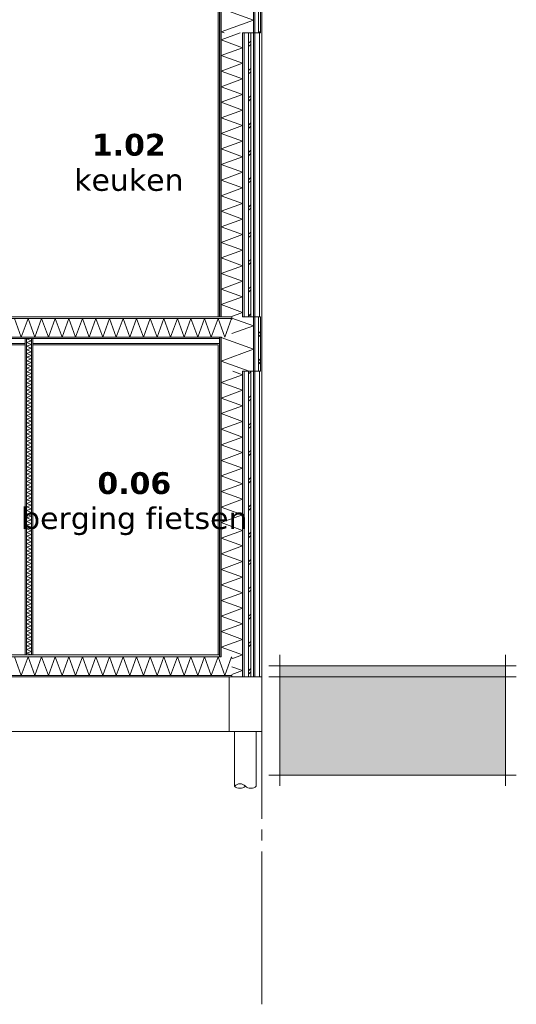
# Model space of a CAD drawing. Header units: millimetres. Extents: x -25778 to 297771, y -21930 to 17454.
# Tile 52 of 109: x 225695 to 230250, y -21930 to -12907. Entities that reach past the tile are written whole.
import ezdxf

# ---------------------------------------------------------------- set-up
doc = ezdxf.new("R2010")
doc.units = ezdxf.units.MM
doc.header["$MEASUREMENT"] = 0
doc.linetypes.add('B0204', pattern=[1300, 1000, -100, 100, -100])
for name, color, linetype in [('00 2D tek aankleding', 7, 'Continuous'), ('00 2D tek aankleding 2D arcering', 7, 'Continuous'), ('17 Paalfundering', 7, 'Continuous'), ('A Stramien', 7, 'Continuous'), ('New_13 Vloeren op grondslag', 7, 'Continuous'), ('New_13 Vloeren op grondslag Doorsnede-arcering', 7, 'Continuous'), ('New_13 Vloeren op grondslag Laagscheidingslijnen', 7, 'Continuous'), ('New_16 Fundering', 7, 'Continuous'), ('New_16 Fundering Laagscheidingslijnen', 7, 'Continuous'), ('New_21 Buitenwanden', 7, 'Continuous'), ('New_21 Buitenwanden Doorsnede-arcering', 7, 'Continuous'), ('New_21 Buitenwanden Laagscheidingslijnen', 7, 'Continuous'), ('New_22 C Binnenwanden', 7, 'Continuous'), ('New_22 C Binnenwanden Doorsnede-arcering', 7, 'Continuous'), ('New_22 C Binnenwanden Laagscheidingslijnen', 7, 'Continuous'), ('New_23 Vloeren', 7, 'Continuous'), ('New_23 Vloeren Doorsnede-arcering', 7, 'Continuous'), ('New_23 Vloeren Laagscheidingslijnen', 7, 'Continuous'), ('Tekst_dim Algemeen', 7, 'Continuous')]:
    doc.layers.add(name, color=color, linetype=linetype)
doc.styles.add('GENERATED_STYLE_2', font='verdana.ttf')
pattern_1 = [(270, (230440.066, -18728.747), (50, 0), [])]
pattern_2 = [(270, (230440.07, -18728.75), (173.205, 0), [0, -100]), (270, (230526.67, -18778.75), (173.205, 0), [0, -100])]
pattern_3 = [(0, (230440.066, -18728.747), (0, 50), [])]
pattern_4 = [(0, (230440.07, -18728.75), (0, 173.205), [0, -100]), (0, (230490.07, -18642.14), (0, 173.205), [0, -100])]

# ---------------------------------------------------------------- blocks, each defined once
blk = doc.blocks.new('*X1766', base_point=(230440.1, -18728.7))
at = {"layer": 'New_21 Buitenwanden Doorsnede-arcering', "color": 7, "linetype": 'Continuous', "lineweight": 0}
for p, q in [((227738.1, -16160.6), (227650.6, -16128.7)), ((227738.1, -16160.6), (227542.1, -16231.9)), ((227738.1, -16303.2), (227542.1, -16231.9)), ((227738.1, -16303.2), (227542.1, -16374.6)), ((227738.1, -16445.9), (227542.1, -16374.6)), ((227738.1, -16445.9), (227542.1, -16517.3)), ((227738.1, -16588.6), (227542.1, -16517.3)), ((227738.1, -16588.6), (227542.1, -16659.9)), ((227738.1, -16731.3), (227542.1, -16659.9)), ((227738.1, -16731.3), (227542.1, -16802.6)), ((227738.1, -16874), (227542.1, -16802.6)), ((227738.1, -16874), (227542.1, -16945.3)), ((227738.1, -17016.6), (227542.1, -16945.3)), ((227738.1, -17016.6), (227542.1, -17088)), ((227738.1, -17159.3), (227542.1, -17088)), ((227738.1, -17159.3), (227542.1, -17230.6)), ((227738.1, -17302), (227542.1, -17230.6)), ((227738.1, -17302), (227542.1, -17373.3)), ((227738.1, -17444.7), (227542.1, -17373.3)), ((227738.1, -17444.7), (227542.1, -17516)), ((227738.1, -17587.3), (227542.1, -17516)), ((227738.1, -17587.3), (227542.1, -17658.7)), ((227738.1, -17730), (227542.1, -17658.7)), ((227738.1, -17730), (227542.1, -17801.4)), ((227738.1, -17872.7), (227542.1, -17801.4)), ((227738.1, -17872.7), (227542.1, -17944)), ((227738.1, -18015.4), (227542.1, -17944)), ((227738.1, -18015.4), (227542.1, -18086.7)), ((227738.1, -18158), (227542.1, -18086.7)), ((227738.1, -18158), (227542.1, -18229.4)), ((227738.1, -18300.7), (227542.1, -18229.4)), ((227738.1, -18300.7), (227542.1, -18372.1)), ((227738.1, -18443.4), (227542.1, -18372.1)), ((227738.1, -18443.4), (227542.1, -18514.7)), ((227738.1, -18586.1), (227542.1, -18514.7)), ((227738.1, -18586.1), (227542.1, -18657.4)), ((227738.1, -18728.7), (227542.1, -18657.4)), ((227738.1, -18728.7), (227642.1, -18763.7)), ((227738.1, -18871.4), (227642.1, -18836.5)), ((227738.1, -18871.4), (227642.1, -18906.4))]:
    blk.add_line(p, q, dxfattribs=at)
blk = doc.blocks.new('*X1767', base_point=(230440.1, -18728.7))
at = {"layer": 'New_21 Buitenwanden Doorsnede-arcering', "color": 7, "linetype": 'Continuous', "lineweight": 0}
for p, q in [((227795.1, -16153.7), (227815.1, -16133.7)), ((227795.1, -16373.7), (227815.1, -16353.7)), ((227795.1, -16403.7), (227815.1, -16383.7)), ((227795.1, -16623.7), (227815.1, -16603.7)), ((227795.1, -16653.7), (227815.1, -16633.7)), ((227795.1, -16873.7), (227815.1, -16853.7)), ((227795.1, -16903.7), (227815.1, -16883.7)), ((227795.1, -17123.7), (227815.1, -17103.7)), ((227795.1, -17153.7), (227815.1, -17133.7)), ((227795.1, -17373.7), (227815.1, -17353.7)), ((227795.1, -17403.7), (227815.1, -17383.7)), ((227795.1, -17623.7), (227815.1, -17603.7)), ((227795.1, -17653.7), (227815.1, -17633.7)), ((227795.1, -17873.7), (227815.1, -17853.7)), ((227795.1, -17903.7), (227815.1, -17883.7)), ((227795.1, -18123.7), (227815.1, -18103.7)), ((227795.1, -18153.7), (227815.1, -18133.7)), ((227795.1, -18373.7), (227815.1, -18353.7)), ((227795.1, -18403.7), (227815.1, -18383.7)), ((227795.1, -18623.7), (227815.1, -18603.7)), ((227795.1, -18653.7), (227815.1, -18633.7)), ((227795.1, -18873.7), (227815.1, -18853.7)), ((227795.1, -18903.7), (227815.1, -18883.7))]:
    blk.add_line(p, q, dxfattribs=at)
blk = doc.blocks.new('Section Element_1697_5', base_point=(230440.1, -18728.7))
at = {"layer": 'New_21 Buitenwanden Doorsnede-arcering', "linetype": 'Continuous', "lineweight": 0, "true_color": 0x000000}
h = blk.add_hatch(dxfattribs=at)
h.set_pattern_fill('720_Gips_0005', color=18, style=0, pattern_type=2)
h.set_pattern_definition(pattern_2)
h.paths.add_polyline_path([(227527.1, -16128.7), (227515.1, -16128.7), (227515.1, -18728.7), (227527.1, -18728.7)])
h = blk.add_hatch(dxfattribs=at)
h.set_pattern_fill('325_Houtachtig_plaatmate_E4', color=18, style=0, pattern_type=2)
h.set_pattern_definition(pattern_1)
h.paths.add_polyline_path([(227542.1, -16128.7), (227527.1, -16128.7), (227527.1, -18728.7), (227527.1, -18746.7), (227542.1, -18746.7)])
h = blk.add_hatch(dxfattribs=at)
h.set_pattern_fill('325_Houtachtig_plaatmate_E4', color=18, style=0, pattern_type=2)
h.set_pattern_definition(pattern_1)
h.paths.add_polyline_path([(227753.1, -16128.7), (227738.1, -16128.7), (227738.1, -18929.7), (227753.1, -18929.7)])
at = {"layer": 'New_21 Buitenwanden', "color": 9, "linetype": 'Continuous', "lineweight": 0}
for p, q in [((227515.1, -16128.7), (227515.1, -18728.7)), ((227815.1, -16128.7), (227815.1, -18929.7))]:
    blk.add_line(p, q, dxfattribs=at)
at = {"layer": 'New_21 Buitenwanden Laagscheidingslijnen', "color": 9, "linetype": 'Continuous', "lineweight": 0}
for p, q in [((227542.1, -16128.7), (227542.1, -18746.7)), ((227738.1, -16128.7), (227738.1, -18929.7)), ((227753.1, -16128.7), (227753.1, -18929.7)), ((227795.1, -16128.7), (227795.1, -18929.7)), ((227642.1, -18917.7), (227642.1, -18929.7))]:
    blk.add_line(p, q, dxfattribs=at)
at = {"layer": 'New_21 Buitenwanden Laagscheidingslijnen', "color": 9, "linetype": 'Continuous', "lineweight": 0, "flags": 128}
blk.add_lwpolyline([(227527.1, -16128.7), (227527.1, -18728.7), (227527.1, -18746.7)], dxfattribs=at)
at = {"layer": 'New_21 Buitenwanden', "lineweight": 0}
for name in ['*X1766', '*X1767']:
    blk.add_blockref(name, (230440.1, -18728.7), dxfattribs=at)
blk = doc.blocks.new('*X1776', base_point=(230440.1, -18728.7))
at = {"layer": 'New_21 Buitenwanden Doorsnede-arcering', "color": 7, "linetype": 'Continuous', "lineweight": 0}
for p, q in [((227718.7, -13028.7), (227542.1, -13093)), ((227738.1, -13164.4), (227542.1, -13093)), ((227738.1, -13164.4), (227542.1, -13235.7)), ((227738.1, -13307), (227542.1, -13235.7)), ((227738.1, -13307), (227542.1, -13378.4)), ((227738.1, -13449.7), (227542.1, -13378.4)), ((227738.1, -13449.7), (227542.1, -13521.1)), ((227738.1, -13592.4), (227542.1, -13521.1)), ((227738.1, -13592.4), (227542.1, -13663.7)), ((227738.1, -13735.1), (227542.1, -13663.7)), ((227738.1, -13735.1), (227542.1, -13806.4)), ((227738.1, -13877.8), (227542.1, -13806.4)), ((227738.1, -13877.8), (227542.1, -13949.1)), ((227738.1, -14020.4), (227542.1, -13949.1)), ((227738.1, -14020.4), (227542.1, -14091.8)), ((227738.1, -14163.1), (227542.1, -14091.8)), ((227738.1, -14163.1), (227542.1, -14234.4)), ((227738.1, -14305.8), (227542.1, -14234.4)), ((227738.1, -14305.8), (227542.1, -14377.1)), ((227738.1, -14448.5), (227542.1, -14377.1)), ((227738.1, -14448.5), (227542.1, -14519.8)), ((227738.1, -14591.1), (227542.1, -14519.8)), ((227738.1, -14591.1), (227542.1, -14662.5)), ((227738.1, -14733.8), (227542.1, -14662.5)), ((227738.1, -14733.8), (227542.1, -14805.1)), ((227738.1, -14876.5), (227542.1, -14805.1)), ((227738.1, -14876.5), (227542.1, -14947.8)), ((227738.1, -15019.2), (227542.1, -14947.8)), ((227738.1, -15019.2), (227542.1, -15090.5)), ((227738.1, -15161.8), (227542.1, -15090.5)), ((227738.1, -15161.8), (227542.1, -15233.2)), ((227738.1, -15304.5), (227542.1, -15233.2)), ((227738.1, -15304.5), (227542.1, -15375.9)), ((227738.1, -15447.2), (227542.1, -15375.9)), ((227738.1, -15447.2), (227542.1, -15518.5)), ((227738.1, -15589.9), (227542.1, -15518.5)), ((227738.1, -15589.9), (227631.2, -15628.7))]:
    blk.add_line(p, q, dxfattribs=at)
blk = doc.blocks.new('*X1777', base_point=(230440.1, -18728.7))
at = {"layer": 'New_21 Buitenwanden Doorsnede-arcering', "color": 7, "linetype": 'Continuous', "lineweight": 0}
for p, q in [((227795.1, -13123.7), (227815.1, -13103.7)), ((227795.1, -13153.7), (227815.1, -13133.7)), ((227795.1, -13373.7), (227815.1, -13353.7)), ((227795.1, -13403.7), (227815.1, -13383.7)), ((227795.1, -13623.7), (227815.1, -13603.7)), ((227795.1, -13653.7), (227815.1, -13633.7)), ((227795.1, -13873.7), (227815.1, -13853.7)), ((227795.1, -13903.7), (227815.1, -13883.7)), ((227795.1, -14123.7), (227815.1, -14103.7)), ((227795.1, -14153.7), (227815.1, -14133.7)), ((227795.1, -14373.7), (227815.1, -14353.7)), ((227795.1, -14403.7), (227815.1, -14383.7)), ((227795.1, -14623.7), (227815.1, -14603.7)), ((227795.1, -14653.7), (227815.1, -14633.7)), ((227795.1, -14873.7), (227815.1, -14853.7)), ((227795.1, -14903.7), (227815.1, -14883.7)), ((227795.1, -15123.7), (227815.1, -15103.7)), ((227795.1, -15153.7), (227815.1, -15133.7)), ((227795.1, -15373.7), (227815.1, -15353.7)), ((227795.1, -15403.7), (227815.1, -15383.7)), ((227795.1, -15623.7), (227815.1, -15603.7))]:
    blk.add_line(p, q, dxfattribs=at)
blk = doc.blocks.new('Section Element_1704_5', base_point=(230440.1, -18728.7))
at = {"layer": 'New_21 Buitenwanden Doorsnede-arcering', "linetype": 'Continuous', "lineweight": 0, "true_color": 0x000000}
h = blk.add_hatch(dxfattribs=at)
h.set_pattern_fill('720_Gips_0005', color=18, style=0, pattern_type=2)
h.set_pattern_definition(pattern_2)
h.paths.add_polyline_path([(227527.1, -13028.7), (227515.1, -13028.7), (227515.1, -15628.7), (227527.1, -15628.7)])
h = blk.add_hatch(dxfattribs=at)
h.set_pattern_fill('325_Houtachtig_plaatmate_E4', color=18, style=0, pattern_type=2)
h.set_pattern_definition(pattern_1)
h.paths.add_polyline_path([(227542.1, -13028.7), (227527.1, -13028.7), (227527.1, -15628.7), (227542.1, -15628.7)])
h = blk.add_hatch(dxfattribs=at)
h.set_pattern_fill('325_Houtachtig_plaatmate_E4', color=18, style=0, pattern_type=2)
h.set_pattern_definition(pattern_1)
h.paths.add_polyline_path([(227753.1, -13028.7), (227738.1, -13028.7), (227738.1, -15628.7), (227753.1, -15628.7)])
at = {"layer": 'New_21 Buitenwanden', "color": 9, "linetype": 'Continuous', "lineweight": 0}
for p, q in [((227515.1, -13028.7), (227515.1, -15628.7)), ((227815.1, -13028.7), (227815.1, -15628.7))]:
    blk.add_line(p, q, dxfattribs=at)
at = {"layer": 'New_21 Buitenwanden Laagscheidingslijnen', "color": 9, "linetype": 'Continuous', "lineweight": 0}
for p, q in [((227527.1, -13028.7), (227527.1, -15628.7)), ((227542.1, -13028.7), (227542.1, -15628.7)), ((227738.1, -13028.7), (227738.1, -15628.7)), ((227753.1, -13028.7), (227753.1, -15628.7)), ((227795.1, -13028.7), (227795.1, -15628.7))]:
    blk.add_line(p, q, dxfattribs=at)
at = {"layer": 'New_21 Buitenwanden', "lineweight": 0}
for name in ['*X1776', '*X1777']:
    blk.add_blockref(name, (230440.1, -18728.7), dxfattribs=at)
blk = doc.blocks.new('*X1783', base_point=(230440.1, -18728.7))
at = {"layer": 'New_23 Vloeren Doorsnede-arcering', "color": 7, "linetype": 'Continuous', "lineweight": 0}
for p, q in [((225709.9, -15817.7), (225647.7, -15646.7)), ((225709.9, -15817.7), (225772.1, -15646.7)), ((225834.4, -15817.7), (225772.1, -15646.7)), ((225834.4, -15817.7), (225896.6, -15646.7)), ((225958.9, -15817.7), (225896.6, -15646.7)), ((225958.9, -15817.7), (226021.1, -15646.7)), ((226083.3, -15817.7), (226021.1, -15646.7)), ((226083.3, -15817.7), (226145.6, -15646.7)), ((226207.8, -15817.7), (226145.6, -15646.7)), ((226207.8, -15817.7), (226270.1, -15646.7)), ((226332.3, -15817.7), (226270.1, -15646.7)), ((226332.3, -15817.7), (226394.5, -15646.7)), ((226456.8, -15817.7), (226394.5, -15646.7)), ((226456.8, -15817.7), (226519, -15646.7)), ((226581.3, -15817.7), (226519, -15646.7)), ((226581.3, -15817.7), (226643.5, -15646.7)), ((226705.7, -15817.7), (226643.5, -15646.7)), ((226705.7, -15817.7), (226768, -15646.7)), ((226830.2, -15817.7), (226768, -15646.7)), ((226830.2, -15817.7), (226892.4, -15646.7)), ((226954.7, -15817.7), (226892.4, -15646.7)), ((226954.7, -15817.7), (227016.9, -15646.7)), ((227079.2, -15817.7), (227016.9, -15646.7)), ((227079.2, -15817.7), (227141.4, -15646.7)), ((227203.6, -15817.7), (227141.4, -15646.7)), ((227203.6, -15817.7), (227265.9, -15646.7)), ((227328.1, -15817.7), (227265.9, -15646.7)), ((227328.1, -15817.7), (227390.4, -15646.7)), ((227452.6, -15817.7), (227390.4, -15646.7)), ((227452.6, -15817.7), (227514.8, -15646.7)), ((227577.1, -15817.7), (227514.8, -15646.7)), ((227577.1, -15817.7), (227639.3, -15646.7)), ((227642.1, -15654.3), (227639.3, -15646.7))]:
    blk.add_line(p, q, dxfattribs=at)
blk = doc.blocks.new('Section Element_1707_5', base_point=(230440.1, -18728.7))
at = {"layer": 'New_23 Vloeren Doorsnede-arcering', "linetype": 'Continuous', "lineweight": 0, "true_color": 0x000000}
h = blk.add_hatch(dxfattribs=at)
h.set_pattern_fill('325_Houtachtig_plaatmate_E4', color=18, style=0, pattern_type=2)
h.set_pattern_definition(pattern_3)
h.paths.add_polyline_path([(220938.1, -15628.7), (220938.1, -15646.7), (227642.1, -15646.7), (227642.1, -15628.7)])
h = blk.add_hatch(dxfattribs=at)
h.set_pattern_fill('720_Gips_0005', color=18, style=0, pattern_type=2)
h.set_pattern_definition(pattern_4)
h.paths.add_polyline_path([(227527.1, -15817.7), (221053.1, -15817.7), (221053.1, -15829.7), (227527.1, -15829.7)])
h = blk.add_hatch(dxfattribs=at)
h.set_pattern_fill('720_Gips_0005', color=18, style=0, pattern_type=2)
h.set_pattern_definition(pattern_4)
h.paths.add_polyline_path([(224345.1, -15873.7), (224345.1, -15885.7), (225745.1, -15885.7), (225745.1, -15873.7)])
h = blk.add_hatch(dxfattribs=at)
h.set_pattern_fill('720_Gips_0005', color=18, style=0, pattern_type=2)
h.set_pattern_definition(pattern_4)
h.paths.add_polyline_path([(225815.1, -15873.7), (225815.1, -15885.7), (227527.1, -15885.7), (227527.1, -15873.7)])
at = {"layer": 'New_23 Vloeren', "color": 9, "linetype": 'Continuous', "lineweight": 0}
for p, q in [((225745.1, -15885.7), (224345.1, -15885.7)), ((227515.1, -15885.7), (225815.1, -15885.7))]:
    blk.add_line(p, q, dxfattribs=at)
at = {"layer": 'New_23 Vloeren', "color": 9, "linetype": 'Continuous', "lineweight": 0, "flags": 128}
blk.add_lwpolyline([(227515.1, -15628.7), (221000.1, -15628.7), (220940.1, -15628.7), (220938.1, -15628.7)], dxfattribs=at)
at = {"layer": 'New_23 Vloeren Laagscheidingslijnen', "color": 9, "linetype": 'Continuous', "lineweight": 0}
for p, q in [((227642.1, -15646.7), (220938.1, -15646.7)), ((225745.1, -15873.7), (224345.1, -15873.7)), ((227527.1, -15873.7), (225815.1, -15873.7))]:
    blk.add_line(p, q, dxfattribs=at)
at = {"layer": 'New_23 Vloeren Laagscheidingslijnen', "color": 9, "linetype": 'Continuous', "lineweight": 0, "flags": 128}
for points in [[(227642.1, -15628.7), (227542.1, -15628.7), (227527.1, -15628.7), (227515.1, -15628.7)], [(227542.1, -15817.7), (227527.1, -15817.7), (221053.1, -15817.7), (221038.1, -15817.7)], [(227527.1, -15829.7), (225815.1, -15829.7), (225803.1, -15829.7), (225757.1, -15829.7), (225745.1, -15829.7), (224545.1, -15829.7), (224345.1, -15829.7), (224333.1, -15829.7), (224287.1, -15829.7), (224275.1, -15829.7), (221053.1, -15829.7)]]:
    blk.add_lwpolyline(points, dxfattribs=at)
at = {"layer": 'New_23 Vloeren', "lineweight": 0}
blk.add_blockref('*X1783', (230440.1, -18728.7), dxfattribs=at)
blk = doc.blocks.new('*X1789', base_point=(230440.1, -18728.7))
at = {"layer": 'New_13 Vloeren op grondslag Doorsnede-arcering', "color": 7, "linetype": 'Continuous', "lineweight": 0}
for p, q in [((225709.9, -18917.7), (225647.7, -18746.7)), ((225709.9, -18917.7), (225772.1, -18746.7)), ((225834.4, -18917.7), (225772.1, -18746.7)), ((225834.4, -18917.7), (225896.6, -18746.7)), ((225958.9, -18917.7), (225896.6, -18746.7)), ((225958.9, -18917.7), (226021.1, -18746.7)), ((226083.3, -18917.7), (226021.1, -18746.7)), ((226083.3, -18917.7), (226145.6, -18746.7)), ((226207.8, -18917.7), (226145.6, -18746.7)), ((226207.8, -18917.7), (226270.1, -18746.7)), ((226332.3, -18917.7), (226270.1, -18746.7)), ((226332.3, -18917.7), (226394.5, -18746.7)), ((226456.8, -18917.7), (226394.5, -18746.7)), ((226456.8, -18917.7), (226519, -18746.7)), ((226581.3, -18917.7), (226519, -18746.7)), ((226581.3, -18917.7), (226643.5, -18746.7)), ((226705.7, -18917.7), (226643.5, -18746.7)), ((226705.7, -18917.7), (226768, -18746.7)), ((226830.2, -18917.7), (226768, -18746.7)), ((226830.2, -18917.7), (226892.4, -18746.7)), ((226954.7, -18917.7), (226892.4, -18746.7)), ((226954.7, -18917.7), (227016.9, -18746.7)), ((227079.2, -18917.7), (227016.9, -18746.7)), ((227079.2, -18917.7), (227141.4, -18746.7)), ((227203.6, -18917.7), (227141.4, -18746.7)), ((227203.6, -18917.7), (227265.9, -18746.7)), ((227328.1, -18917.7), (227265.9, -18746.7)), ((227328.1, -18917.7), (227390.4, -18746.7)), ((227452.6, -18917.7), (227390.4, -18746.7)), ((227452.6, -18917.7), (227514.8, -18746.7)), ((227577.1, -18917.7), (227514.8, -18746.7)), ((227577.1, -18917.7), (227639.3, -18746.7)), ((227642.1, -18754.3), (227639.3, -18746.7))]:
    blk.add_line(p, q, dxfattribs=at)
blk = doc.blocks.new('Section Element_1710_5', base_point=(230440.1, -18728.7))
at = {"layer": 'New_13 Vloeren op grondslag Doorsnede-arcering', "linetype": 'Continuous', "lineweight": 0, "true_color": 0x000000}
h = blk.add_hatch(dxfattribs=at)
h.set_pattern_fill('325_Houtachtig_plaatmate_E4', color=18, style=0, pattern_type=2)
h.set_pattern_definition(pattern_3)
h.paths.add_polyline_path([(220938.1, -18728.7), (220938.1, -18746.7), (227527.1, -18746.7), (227527.1, -18728.7)])
h = blk.add_hatch(dxfattribs=at)
h.set_pattern_fill('720_Gips_0005', color=18, style=0, pattern_type=2)
h.set_pattern_definition(pattern_4)
h.paths.add_polyline_path([(220938.1, -18929.7), (227642.1, -18929.7), (227642.1, -18917.7), (220938.1, -18917.7)])
at = {"layer": 'New_13 Vloeren op grondslag', "color": 9, "linetype": 'Continuous', "lineweight": 0}
for p, q in [((225745.1, -18728.7), (224545.1, -18728.7)), ((227515.1, -18728.7), (225815.1, -18728.7)), ((227615.1, -18929.7), (220965.1, -18929.7))]:
    blk.add_line(p, q, dxfattribs=at)
at = {"layer": 'New_13 Vloeren op grondslag Laagscheidingslijnen', "color": 9, "linetype": 'Continuous', "lineweight": 0}
for p, q in [((227527.1, -18728.7), (227515.1, -18728.7)), ((227642.1, -18917.7), (220938.1, -18917.7)), ((227642.1, -18929.7), (227615.1, -18929.7))]:
    blk.add_line(p, q, dxfattribs=at)
at = {"layer": 'New_13 Vloeren op grondslag Laagscheidingslijnen', "color": 9, "linetype": 'Continuous', "lineweight": 0, "flags": 128}
for points in [[(227542.1, -18746.7), (227527.1, -18746.7), (220938.1, -18746.7)], [(225815.1, -18728.7), (225803.1, -18728.7), (225757.1, -18728.7), (225745.1, -18728.7)]]:
    blk.add_lwpolyline(points, dxfattribs=at)
at = {"layer": 'New_13 Vloeren op grondslag', "lineweight": 0}
blk.add_blockref('*X1789', (230440.1, -18728.7), dxfattribs=at)
blk = doc.blocks.new('Section Element_1711_5', base_point=(230440.1, -18728.7))
at = {"layer": 'New_16 Fundering', "color": 149, "linetype": 'Continuous', "lineweight": 0, "true_color": 0x3c4244}
blk.add_line((220965.1, -19429.7), (227615.1, -19429.7), dxfattribs=at)
blk = doc.blocks.new('*X1798', base_point=(230440.1, -18728.7))
at = {"layer": 'New_22 C Binnenwanden Doorsnede-arcering', "color": 7, "linetype": 'Continuous', "lineweight": 0}
for p, q in [((225764, -15829.7), (225757.1, -15832.3)), ((225803.1, -15849), (225757.1, -15832.3)), ((225803.1, -15849), (225757.1, -15865.8)), ((225803.1, -15882.5), (225757.1, -15865.8)), ((225803.1, -15882.5), (225757.1, -15899.2)), ((225803.1, -15916), (225757.1, -15899.2)), ((225803.1, -15916), (225757.1, -15932.7)), ((225803.1, -15949.5), (225757.1, -15932.7)), ((225803.1, -15949.5), (225757.1, -15966.2)), ((225803.1, -15983), (225757.1, -15966.2)), ((225803.1, -15983), (225757.1, -15999.7)), ((225803.1, -16016.4), (225757.1, -15999.7)), ((225803.1, -16016.4), (225757.1, -16033.2)), ((225803.1, -16049.9), (225757.1, -16033.2)), ((225803.1, -16049.9), (225757.1, -16066.7)), ((225803.1, -16083.4), (225757.1, -16066.7)), ((225803.1, -16083.4), (225757.1, -16100.2)), ((225803.1, -16116.9), (225757.1, -16100.2)), ((225803.1, -16116.9), (225757.1, -16133.6)), ((225803.1, -16150.4), (225757.1, -16133.6)), ((225803.1, -16150.4), (225757.1, -16167.1)), ((225803.1, -16183.9), (225757.1, -16167.1)), ((225803.1, -16183.9), (225757.1, -16200.6)), ((225803.1, -16217.4), (225757.1, -16200.6)), ((225803.1, -16217.4), (225757.1, -16234.1)), ((225803.1, -16250.8), (225757.1, -16234.1)), ((225803.1, -16250.8), (225757.1, -16267.6)), ((225803.1, -16284.3), (225757.1, -16267.6)), ((225803.1, -16284.3), (225757.1, -16301.1)), ((225803.1, -16317.8), (225757.1, -16301.1)), ((225803.1, -16317.8), (225757.1, -16334.6)), ((225803.1, -16351.3), (225757.1, -16334.6)), ((225803.1, -16351.3), (225757.1, -16368)), ((225803.1, -16384.8), (225757.1, -16368)), ((225803.1, -16384.8), (225757.1, -16401.5)), ((225803.1, -16418.3), (225757.1, -16401.5)), ((225803.1, -16418.3), (225757.1, -16435)), ((225803.1, -16451.7), (225757.1, -16435)), ((225803.1, -16451.7), (225757.1, -16468.5)), ((225803.1, -16485.2), (225757.1, -16468.5)), ((225803.1, -16485.2), (225757.1, -16502)), ((225803.1, -16518.7), (225757.1, -16502)), ((225803.1, -16518.7), (225757.1, -16535.5)), ((225803.1, -16552.2), (225757.1, -16535.5)), ((225803.1, -16552.2), (225757.1, -16568.9)), ((225803.1, -16585.7), (225757.1, -16568.9)), ((225803.1, -16585.7), (225757.1, -16602.4)), ((225803.1, -16619.2), (225757.1, -16602.4)), ((225803.1, -16619.2), (225757.1, -16635.9)), ((225803.1, -16652.7), (225757.1, -16635.9)), ((225803.1, -16652.7), (225757.1, -16669.4)), ((225803.1, -16686.1), (225757.1, -16669.4)), ((225803.1, -16686.1), (225757.1, -16702.9)), ((225803.1, -16719.6), (225757.1, -16702.9)), ((225803.1, -16719.6), (225757.1, -16736.4)), ((225803.1, -16753.1), (225757.1, -16736.4)), ((225803.1, -16753.1), (225757.1, -16769.9)), ((225803.1, -16786.6), (225757.1, -16769.9)), ((225803.1, -16786.6), (225757.1, -16803.3)), ((225803.1, -16820.1), (225757.1, -16803.3)), ((225803.1, -16820.1), (225757.1, -16836.8)), ((225803.1, -16853.6), (225757.1, -16836.8)), ((225803.1, -16853.6), (225757.1, -16870.3)), ((225803.1, -16887.1), (225757.1, -16870.3)), ((225803.1, -16887.1), (225757.1, -16903.8)), ((225803.1, -16920.5), (225757.1, -16903.8)), ((225803.1, -16920.5), (225757.1, -16937.3)), ((225803.1, -16954), (225757.1, -16937.3)), ((225803.1, -16954), (225757.1, -16970.8)), ((225803.1, -16987.5), (225757.1, -16970.8)), ((225803.1, -16987.5), (225757.1, -17004.3)), ((225803.1, -17021), (225757.1, -17004.3)), ((225803.1, -17021), (225757.1, -17037.7)), ((225803.1, -17054.5), (225757.1, -17037.7)), ((225803.1, -17054.5), (225757.1, -17071.2)), ((225803.1, -17088), (225757.1, -17071.2)), ((225803.1, -17088), (225757.1, -17104.7)), ((225803.1, -17121.5), (225757.1, -17104.7)), ((225803.1, -17121.5), (225757.1, -17138.2)), ((225803.1, -17154.9), (225757.1, -17138.2)), ((225803.1, -17154.9), (225757.1, -17171.7)), ((225803.1, -17188.4), (225757.1, -17171.7)), ((225803.1, -17188.4), (225757.1, -17205.2)), ((225803.1, -17221.9), (225757.1, -17205.2)), ((225803.1, -17221.9), (225757.1, -17238.7)), ((225803.1, -17255.4), (225757.1, -17238.7)), ((225803.1, -17255.4), (225757.1, -17272.1)), ((225803.1, -17288.9), (225757.1, -17272.1)), ((225803.1, -17288.9), (225757.1, -17305.6)), ((225803.1, -17322.4), (225757.1, -17305.6)), ((225803.1, -17322.4), (225757.1, -17339.1)), ((225803.1, -17355.9), (225757.1, -17339.1)), ((225803.1, -17355.9), (225757.1, -17372.6)), ((225803.1, -17389.3), (225757.1, -17372.6)), ((225803.1, -17389.3), (225757.1, -17406.1)), ((225803.1, -17422.8), (225757.1, -17406.1)), ((225803.1, -17422.8), (225757.1, -17439.6)), ((225803.1, -17456.3), (225757.1, -17439.6)), ((225803.1, -17456.3), (225757.1, -17473)), ((225803.1, -17489.8), (225757.1, -17473)), ((225803.1, -17489.8), (225757.1, -17506.5)), ((225803.1, -17523.3), (225757.1, -17506.5)), ((225803.1, -17523.3), (225757.1, -17540)), ((225803.1, -17556.8), (225757.1, -17540)), ((225803.1, -17556.8), (225757.1, -17573.5)), ((225803.1, -17590.2), (225757.1, -17573.5)), ((225803.1, -17590.2), (225757.1, -17607)), ((225803.1, -17623.7), (225757.1, -17607)), ((225803.1, -17623.7), (225757.1, -17640.5)), ((225803.1, -17657.2), (225757.1, -17640.5)), ((225803.1, -17657.2), (225757.1, -17674)), ((225803.1, -17690.7), (225757.1, -17674)), ((225803.1, -17690.7), (225757.1, -17707.4)), ((225803.1, -17724.2), (225757.1, -17707.4)), ((225803.1, -17724.2), (225757.1, -17740.9)), ((225803.1, -17757.7), (225757.1, -17740.9)), ((225803.1, -17757.7), (225757.1, -17774.4)), ((225803.1, -17791.2), (225757.1, -17774.4)), ((225803.1, -17791.2), (225757.1, -17807.9)), ((225803.1, -17824.6), (225757.1, -17807.9)), ((225803.1, -17824.6), (225757.1, -17841.4)), ((225803.1, -17858.1), (225757.1, -17841.4)), ((225803.1, -17858.1), (225757.1, -17874.9)), ((225803.1, -17891.6), (225757.1, -17874.9)), ((225803.1, -17891.6), (225757.1, -17908.4)), ((225803.1, -17925.1), (225757.1, -17908.4)), ((225803.1, -17925.1), (225757.1, -17941.8)), ((225803.1, -17958.6), (225757.1, -17941.8)), ((225803.1, -17958.6), (225757.1, -17975.3)), ((225803.1, -17992.1), (225757.1, -17975.3)), ((225803.1, -17992.1), (225757.1, -18008.8)), ((225803.1, -18025.6), (225757.1, -18008.8)), ((225803.1, -18025.6), (225757.1, -18042.3)), ((225803.1, -18059), (225757.1, -18042.3)), ((225803.1, -18059), (225757.1, -18075.8)), ((225803.1, -18092.5), (225757.1, -18075.8)), ((225803.1, -18092.5), (225757.1, -18109.3)), ((225803.1, -18126), (225757.1, -18109.3)), ((225803.1, -18126), (225757.1, -18142.8)), ((225803.1, -18159.5), (225757.1, -18142.8)), ((225803.1, -18159.5), (225757.1, -18176.2)), ((225803.1, -18193), (225757.1, -18176.2)), ((225803.1, -18193), (225757.1, -18209.7)), ((225803.1, -18226.5), (225757.1, -18209.7)), ((225803.1, -18226.5), (225757.1, -18243.2)), ((225803.1, -18260), (225757.1, -18243.2)), ((225803.1, -18260), (225757.1, -18276.7)), ((225803.1, -18293.4), (225757.1, -18276.7)), ((225803.1, -18293.4), (225757.1, -18310.2)), ((225803.1, -18326.9), (225757.1, -18310.2)), ((225803.1, -18326.9), (225757.1, -18343.7)), ((225803.1, -18360.4), (225757.1, -18343.7)), ((225803.1, -18360.4), (225757.1, -18377.2)), ((225803.1, -18393.9), (225757.1, -18377.2)), ((225803.1, -18393.9), (225757.1, -18410.6)), ((225803.1, -18427.4), (225757.1, -18410.6)), ((225803.1, -18427.4), (225757.1, -18444.1)), ((225803.1, -18460.9), (225757.1, -18444.1)), ((225803.1, -18460.9), (225757.1, -18477.6)), ((225803.1, -18494.3), (225757.1, -18477.6)), ((225803.1, -18494.3), (225757.1, -18511.1)), ((225803.1, -18527.8), (225757.1, -18511.1)), ((225803.1, -18527.8), (225757.1, -18544.6)), ((225803.1, -18561.3), (225757.1, -18544.6)), ((225803.1, -18561.3), (225757.1, -18578.1)), ((225803.1, -18594.8), (225757.1, -18578.1)), ((225803.1, -18594.8), (225757.1, -18611.5)), ((225803.1, -18628.3), (225757.1, -18611.5)), ((225803.1, -18628.3), (225757.1, -18645)), ((225803.1, -18661.8), (225757.1, -18645)), ((225803.1, -18661.8), (225757.1, -18678.5)), ((225803.1, -18695.3), (225757.1, -18678.5)), ((225803.1, -18695.3), (225757.1, -18712)), ((225803.1, -18728.7), (225757.1, -18712))]:
    blk.add_line(p, q, dxfattribs=at)
blk = doc.blocks.new('Section Element_1716_5', base_point=(230440.1, -18728.7))
at = {"layer": 'New_22 C Binnenwanden Doorsnede-arcering', "linetype": 'Continuous', "lineweight": 0, "true_color": 0x000000}
h = blk.add_hatch(dxfattribs=at)
h.set_pattern_fill('325_Houtachtig_plaatmate_E4', color=18, style=0, pattern_type=2)
h.set_pattern_definition(pattern_1)
h.paths.add_polyline_path([(225745.1, -15829.7), (225745.1, -18728.7), (225757.1, -18728.7), (225757.1, -15829.7)])
h = blk.add_hatch(dxfattribs=at)
h.set_pattern_fill('325_Houtachtig_plaatmate_E4', color=18, style=0, pattern_type=2)
h.set_pattern_definition(pattern_1)
h.paths.add_polyline_path([(225815.1, -15829.7), (225803.1, -15829.7), (225803.1, -18728.7), (225815.1, -18728.7)])
at = {"layer": 'New_22 C Binnenwanden', "color": 1, "linetype": 'Continuous', "lineweight": 0}
for p, q in [((225745.1, -15885.7), (225745.1, -18728.7)), ((225815.1, -15885.7), (225815.1, -18728.7))]:
    blk.add_line(p, q, dxfattribs=at)
at = {"layer": 'New_22 C Binnenwanden Laagscheidingslijnen', "color": 1, "linetype": 'Continuous', "lineweight": 0}
for p, q in [((225757.1, -15829.7), (225757.1, -18728.7)), ((225803.1, -15829.7), (225803.1, -18728.7))]:
    blk.add_line(p, q, dxfattribs=at)
at = {"layer": 'New_22 C Binnenwanden Laagscheidingslijnen', "color": 1, "linetype": 'Continuous', "lineweight": 0, "flags": 128}
for points in [[(225745.1, -15829.7), (225745.1, -15873.7), (225745.1, -15885.7)], [(225815.1, -15829.7), (225815.1, -15873.7), (225815.1, -15885.7)]]:
    blk.add_lwpolyline(points, dxfattribs=at)
at = {"layer": 'New_22 C Binnenwanden', "lineweight": 0}
blk.add_blockref('*X1798', (230440.1, -18728.7), dxfattribs=at)
blk = doc.blocks.new('Section Element_1718_5', base_point=(230440.1, -18728.7))
at = {"layer": 'New_21 Buitenwanden', "color": 149, "linetype": 'Continuous', "lineweight": 0, "true_color": 0x3c4244}
for p, q in [((227915.1, -18929.7), (227915.1, -15628.7)), ((227838.1, -16128.7), (227838.1, -18929.7)), ((227853.1, -16128.7), (227853.1, -18929.7)), ((227895.1, -18929.7), (227895.1, -16128.7))]:
    blk.add_line(p, q, dxfattribs=at)
blk = doc.blocks.new('Section Element_1719_5', base_point=(230440.1, -18728.7))
at = {"layer": 'New_21 Buitenwanden', "color": 149, "linetype": 'Continuous', "lineweight": 0, "true_color": 0x3c4244}
for p, q in [((227915.1, -15628.7), (227915.1, -12528.7)), ((227838.1, -13028.7), (227838.1, -15628.7)), ((227853.1, -13028.7), (227853.1, -15628.7)), ((227895.1, -15628.7), (227895.1, -13028.7))]:
    blk.add_line(p, q, dxfattribs=at)
blk = doc.blocks.new('*X1807', base_point=(230440.1, -18728.7))
at = {"layer": 'New_21 Buitenwanden Doorsnede-arcering', "color": 7, "linetype": 'Continuous', "lineweight": 0}
for p, q in [((227704.4, -12528.7), (227642.1, -12551.4)), ((227838.1, -12695.6), (227642.1, -12624.2)), ((227838.1, -12695.6), (227542.1, -12803.3)), ((227838.1, -12911), (227542.1, -12803.3)), ((227838.1, -12911), (227542.1, -13018.8)), ((227569.4, -13028.7), (227542.1, -13018.8))]:
    blk.add_line(p, q, dxfattribs=at)
blk = doc.blocks.new('*X1808', base_point=(230440.1, -18728.7))
at = {"layer": 'New_21 Buitenwanden Doorsnede-arcering', "color": 7, "linetype": 'Continuous', "lineweight": 0}
for p, q in [((227885.1, -12533.7), (227890.1, -12528.7)), ((227885.1, -12563.7), (227905.1, -12543.7)), ((227885.1, -12783.7), (227905.1, -12763.7)), ((227885.1, -12813.7), (227905.1, -12793.7)), ((227890.1, -13028.7), (227905.1, -13013.7))]:
    blk.add_line(p, q, dxfattribs=at)
blk = doc.blocks.new('Section Element_1722_5', base_point=(230440.1, -18728.7))
at = {"layer": 'New_21 Buitenwanden Doorsnede-arcering', "linetype": 'Continuous', "lineweight": 0, "true_color": 0x000000}
h = blk.add_hatch(dxfattribs=at)
h.set_pattern_fill('325_Houtachtig_plaatmate_E4', color=18, style=0, pattern_type=2)
h.set_pattern_definition(pattern_1)
h.paths.add_polyline_path([(227853.1, -12528.7), (227838.1, -12528.7), (227838.1, -13028.7), (227853.1, -13028.7)])
h = blk.add_hatch(dxfattribs=at)
h.set_pattern_fill('325_Houtachtig_plaatmate_E4', color=18, style=0, pattern_type=2)
h.set_pattern_definition(pattern_1)
h.paths.add_polyline_path([(227527.1, -12717.7), (227527.1, -12785.7), (227527.1, -13028.7), (227542.1, -13028.7), (227542.1, -12717.7)])
h = blk.add_hatch(dxfattribs=at)
h.set_pattern_fill('720_Gips_0005', color=18, style=0, pattern_type=2)
h.set_pattern_definition(pattern_2)
h.paths.add_polyline_path([(227515.1, -13028.7), (227527.1, -13028.7), (227527.1, -12785.7), (227515.1, -12785.7)])
at = {"layer": 'New_21 Buitenwanden', "color": 9, "linetype": 'Continuous', "lineweight": 0}
for p, q in [((227905.1, -12528.7), (227890.1, -12528.7)), ((227905.1, -12528.7), (227905.1, -13028.7)), ((227515.1, -12785.7), (227515.1, -13028.7))]:
    blk.add_line(p, q, dxfattribs=at)
at = {"layer": 'New_21 Buitenwanden', "color": 9, "linetype": 'Continuous', "lineweight": 0, "flags": 128}
for points in [[(227840.1, -12528.7), (227838.1, -12528.7), (227715.1, -12528.7), (227645.1, -12528.7), (227642.1, -12528.7)], [(227905.1, -13028.7), (227885.1, -13028.7), (227853.1, -13028.7), (227838.1, -13028.7), (227815.1, -13028.7)]]:
    blk.add_lwpolyline(points, dxfattribs=at)
at = {"layer": 'New_21 Buitenwanden Laagscheidingslijnen', "color": 9, "linetype": 'Continuous', "lineweight": 0}
for p, q in [((227642.1, -12528.7), (227642.1, -12546.7)), ((227838.1, -12528.7), (227838.1, -13028.7)), ((227853.1, -12528.7), (227853.1, -13028.7)), ((227885.1, -12528.7), (227885.1, -13028.7)), ((227542.1, -12717.7), (227542.1, -13028.7))]:
    blk.add_line(p, q, dxfattribs=at)
at = {"layer": 'New_21 Buitenwanden Laagscheidingslijnen', "color": 9, "linetype": 'Continuous', "lineweight": 0, "flags": 128}
for points in [[(227527.1, -12717.7), (227527.1, -12729.7), (227527.1, -12773.7), (227527.1, -12785.7), (227527.1, -13028.7)], [(227815.1, -13028.7), (227795.1, -13028.7), (227753.1, -13028.7), (227738.1, -13028.7)]]:
    blk.add_lwpolyline(points, dxfattribs=at)
at = {"layer": 'New_21 Buitenwanden', "lineweight": 0}
for name in ['*X1807', '*X1808']:
    blk.add_blockref(name, (230440.1, -18728.7), dxfattribs=at)
blk = doc.blocks.new('*X1810', base_point=(230440.1, -18728.7))
at = {"layer": 'New_21 Buitenwanden Doorsnede-arcering', "color": 7, "linetype": 'Continuous', "lineweight": 0}
for p, q in [((227838.1, -15712.2), (227642.1, -15640.8)), ((227838.1, -15712.2), (227642.1, -15783.5)), ((227548, -15817.7), (227542.1, -15819.9)), ((227838.1, -15927.6), (227542.1, -15819.9)), ((227838.1, -15927.6), (227542.1, -16035.4)), ((227798.6, -16128.7), (227542.1, -16035.4))]:
    blk.add_line(p, q, dxfattribs=at)
blk = doc.blocks.new('*X1811', base_point=(230440.1, -18728.7))
at = {"layer": 'New_21 Buitenwanden Doorsnede-arcering', "color": 7, "linetype": 'Continuous', "lineweight": 0}
for p, q in [((227885.1, -15783.7), (227905.1, -15763.7)), ((227885.1, -15813.7), (227905.1, -15793.7)), ((227885.1, -16033.7), (227890.1, -16028.7)), ((227885.1, -16063.7), (227905.1, -16043.7)), ((227890.1, -16028.7), (227905.1, -16013.7))]:
    blk.add_line(p, q, dxfattribs=at)
blk = doc.blocks.new('Section Element_1723_5', base_point=(230440.1, -18728.7))
at = {"layer": 'New_21 Buitenwanden Doorsnede-arcering', "linetype": 'Continuous', "lineweight": 0, "true_color": 0x000000}
h = blk.add_hatch(dxfattribs=at)
h.set_pattern_fill('325_Houtachtig_plaatmate_E4', color=18, style=0, pattern_type=2)
h.set_pattern_definition(pattern_1)
h.paths.add_polyline_path([(227853.1, -15628.7), (227838.1, -15628.7), (227838.1, -16128.7), (227853.1, -16128.7)])
h = blk.add_hatch(dxfattribs=at)
h.set_pattern_fill('325_Houtachtig_plaatmate_E4', color=18, style=0, pattern_type=2)
h.set_pattern_definition(pattern_1)
h.paths.add_polyline_path([(227527.1, -15817.7), (227527.1, -15885.7), (227527.1, -16128.7), (227542.1, -16128.7), (227542.1, -15817.7)])
h = blk.add_hatch(dxfattribs=at)
h.set_pattern_fill('720_Gips_0005', color=18, style=0, pattern_type=2)
h.set_pattern_definition(pattern_2)
h.paths.add_polyline_path([(227515.1, -16128.7), (227527.1, -16128.7), (227527.1, -15885.7), (227515.1, -15885.7)])
at = {"layer": 'New_21 Buitenwanden', "color": 9, "linetype": 'Continuous', "lineweight": 0}
for p, q in [((227905.1, -15628.7), (227905.1, -16128.7)), ((227515.1, -15885.7), (227515.1, -16128.7))]:
    blk.add_line(p, q, dxfattribs=at)
at = {"layer": 'New_21 Buitenwanden', "color": 9, "linetype": 'Continuous', "lineweight": 0, "flags": 128}
for points in [[(227905.1, -15628.7), (227885.1, -15628.7), (227853.1, -15628.7), (227838.1, -15628.7), (227815.1, -15628.7)], [(227905.1, -16128.7), (227885.1, -16128.7), (227853.1, -16128.7), (227838.1, -16128.7), (227815.1, -16128.7)]]:
    blk.add_lwpolyline(points, dxfattribs=at)
at = {"layer": 'New_21 Buitenwanden Laagscheidingslijnen', "color": 9, "linetype": 'Continuous', "lineweight": 0}
for p, q in [((227642.1, -15628.7), (227642.1, -15646.7)), ((227838.1, -15628.7), (227838.1, -16128.7)), ((227853.1, -15628.7), (227853.1, -16128.7)), ((227885.1, -15628.7), (227885.1, -16128.7)), ((227542.1, -15817.7), (227542.1, -16128.7))]:
    blk.add_line(p, q, dxfattribs=at)
at = {"layer": 'New_21 Buitenwanden Laagscheidingslijnen', "color": 9, "linetype": 'Continuous', "lineweight": 0, "flags": 128}
for points in [[(227815.1, -15628.7), (227795.1, -15628.7), (227753.1, -15628.7), (227738.1, -15628.7)], [(227527.1, -15817.7), (227527.1, -15829.7), (227527.1, -15873.7), (227527.1, -15885.7), (227527.1, -16128.7)], [(227815.1, -16128.7), (227795.1, -16128.7), (227753.1, -16128.7), (227738.1, -16128.7)]]:
    blk.add_lwpolyline(points, dxfattribs=at)
at = {"layer": 'New_21 Buitenwanden', "lineweight": 0}
for name in ['*X1810', '*X1811']:
    blk.add_blockref(name, (230440.1, -18728.7), dxfattribs=at)
blk = doc.blocks.new('Section Element_1844_5', base_point=(230440.1, -18728.7))
at = {"layer": 'New_16 Fundering', "color": 2, "linetype": 'Continuous', "lineweight": 0}
for p, q in [((227615.1, -18929.7), (227615.1, -19429.7)), ((227915.1, -18929.7), (227815.1, -18929.7)), ((227915.1, -18929.7), (227915.1, -19429.7)), ((227915.1, -19429.7), (227615.1, -19429.7))]:
    blk.add_line(p, q, dxfattribs=at)
at = {"layer": 'New_16 Fundering Laagscheidingslijnen', "color": 2, "linetype": 'Continuous', "lineweight": 0, "flags": 128}
blk.add_lwpolyline([(227815.1, -18929.7), (227795.1, -18929.7), (227753.1, -18929.7), (227738.1, -18929.7), (227642.1, -18929.7)], dxfattribs=at)
blk = doc.blocks.new('2D Heipaal rond 26[20]_5', base_point=(227665.1, -19429.7))
at = {"layer": '17 Paalfundering', "color": 7, "linetype": 'Continuous', "lineweight": 0}
for p, q in [((227665.1, -19429.7), (227865.1, -19429.7)), ((227665.1, -19929.7), (227665.1, -19429.7)), ((227865.1, -19429.7), (227865.1, -19929.7))]:
    blk.add_line(p, q, dxfattribs=at)
for centre, start, end in [((227715.1, -19979.7), 45, 135), ((227715.1, -19879.7), 225, 315), ((227815.1, -19879.7), 225, 315)]:
    blk.add_arc(centre, 70.7, start, end, dxfattribs=at)
blk = doc.blocks.new('Standard grid marker[29]_5', base_point=(227915.1, -7828.7))
at = {"layer": 'A Stramien', "color": 9, "linetype": 'B0204', "lineweight": 0}
for p, q in [((227915.1, -8828.7), (227915.1, -20929.7)), ((227915.1, -20929.7), (227915.1, -21929.7))]:
    blk.add_line(p, q, dxfattribs=at)
blk = doc.blocks.new('Eind strook maaiveld[40]_5', base_point=(230150.1, -19828.7))
at = {"layer": '00 2D tek aankleding', "color": 7, "linetype": 'Continuous', "lineweight": 0}
for p, q in [((230150.1, -18728.7), (230150.1, -19928.7)), ((230150.1, -18828.7), (230250.1, -18828.7)), ((230150.1, -18928.7), (230250.1, -18928.7)), ((230150.1, -19828.7), (230250.1, -19828.7))]:
    blk.add_line(p, q, dxfattribs=at)
blk = doc.blocks.new('Strook maaiveld[41]_5', base_point=(228080.1, -19828.7))
at = {"layer": '00 2D tek aankleding 2D arcering', "linetype": 'Continuous', "lineweight": 0, "true_color": 0xffffff}
blk.add_hatch(color=7, dxfattribs=at).paths.add_polyline_path([(228080.1, -18928.7), (230150.1, -18928.7), (230150.1, -18828.7), (228080.1, -18828.7)])
at = {"layer": '00 2D tek aankleding 2D arcering', "linetype": 'Continuous', "lineweight": 0, "true_color": 0x000000}
blk.add_hatch(color=18, dxfattribs=at).paths.add_polyline_path([(228080.1, -19828.7), (230150.1, -19828.7), (230150.1, -18928.7), (228080.1, -18928.7)])
at = {"layer": '00 2D tek aankleding', "color": 7, "linetype": 'Continuous', "lineweight": 0, "flags": 128}
for points in [[(228080.1, -18928.7), (230150.1, -18928.7), (230150.1, -18828.7), (228080.1, -18828.7)], [(228080.1, -19828.7), (230150.1, -19828.7), (230150.1, -18928.7), (228080.1, -18928.7)]]:
    blk.add_lwpolyline(points, close=True, dxfattribs=at)
blk = doc.blocks.new('Eind strook maaiveld[42]_5', base_point=(228080.1, -19828.7))
at = {"layer": '00 2D tek aankleding', "color": 7, "linetype": 'Continuous', "lineweight": 0}
for p, q in [((228080.1, -18728.7), (228080.1, -19928.7)), ((228080.1, -18828.7), (227980.1, -18828.7)), ((228080.1, -18928.7), (227980.1, -18928.7)), ((228080.1, -19828.7), (227980.1, -19828.7))]:
    blk.add_line(p, q, dxfattribs=at)

msp = doc.modelspace()

# ---------------------------------------------------------------- block references
at = {"layer": '00 2D tek aankleding', "color": 7, "linetype": 'Continuous', "lineweight": 0}
for name, p in [('Eind strook maaiveld[42]_5', (228080.1, -19828.7)), ('Eind strook maaiveld[40]_5', (230150.1, -19828.7)), ('Strook maaiveld[41]_5', (228080.1, -19828.7))]:
    msp.add_blockref(name, p, dxfattribs=at)
at = {"layer": '17 Paalfundering', "color": 7, "linetype": 'Continuous', "lineweight": 0}
msp.add_blockref('2D Heipaal rond 26[20]_5', (227665.1, -19429.7), dxfattribs=at)
at = {"layer": 'A Stramien', "color": 1, "linetype": 'Continuous', "lineweight": 0}
msp.add_blockref('Standard grid marker[29]_5', (227915.1, -7828.7), dxfattribs=at)
at = {"layer": 'New_13 Vloeren op grondslag', "lineweight": 0}
msp.add_blockref('Section Element_1710_5', (230440.1, -18728.7), dxfattribs=at)
at = {"layer": 'New_16 Fundering', "lineweight": 0}
for name in ['Section Element_1844_5', 'Section Element_1711_5']:
    msp.add_blockref(name, (230440.1, -18728.7), dxfattribs=at)
at = {"layer": 'New_21 Buitenwanden', "lineweight": 0}
for name in ['Section Element_1722_5', 'Section Element_1719_5', 'Section Element_1704_5', 'Section Element_1723_5', 'Section Element_1718_5', 'Section Element_1697_5']:
    msp.add_blockref(name, (230440.1, -18728.7), dxfattribs=at)
at = {"layer": 'New_22 C Binnenwanden', "lineweight": 0}
msp.add_blockref('Section Element_1716_5', (230440.1, -18728.7), dxfattribs=at)
at = {"layer": 'New_23 Vloeren', "lineweight": 0}
msp.add_blockref('Section Element_1707_5', (230440.1, -18728.7), dxfattribs=at)

# ---------------------------------------------------------------- texts
at = {"layer": 'Tekst_dim Algemeen', "color": 9, "linetype": 'Continuous', "lineweight": 0, "char_height": 200, "attachment_point": 5, "style": 'GENERATED_STYLE_2'}
for s, insert, line_spacing_factor in [('\\A1;{\\pqc;\\fVerdana|b1|i0|c0|p0;\\W1.000000;1.02\\P\\pqc;\\fVerdana|b0|i0|c0|p0;\\W1.000000;keuken}', (226696.3, -14216.1), 0.966236), ('\\A1;{\\pqc;\\fVerdana|b1|i0|c0|p0;\\W1.000000;0.06\\P\\pqc;\\fVerdana|b0|i0|c0|p0;\\W1.000000;berging fietsen}', (226746.3, -17342.4), 0.962029)]:
    msp.add_mtext(s, dxfattribs=dict(at, insert=insert, line_spacing_factor=line_spacing_factor))

doc.saveas('drawing.dxf')
